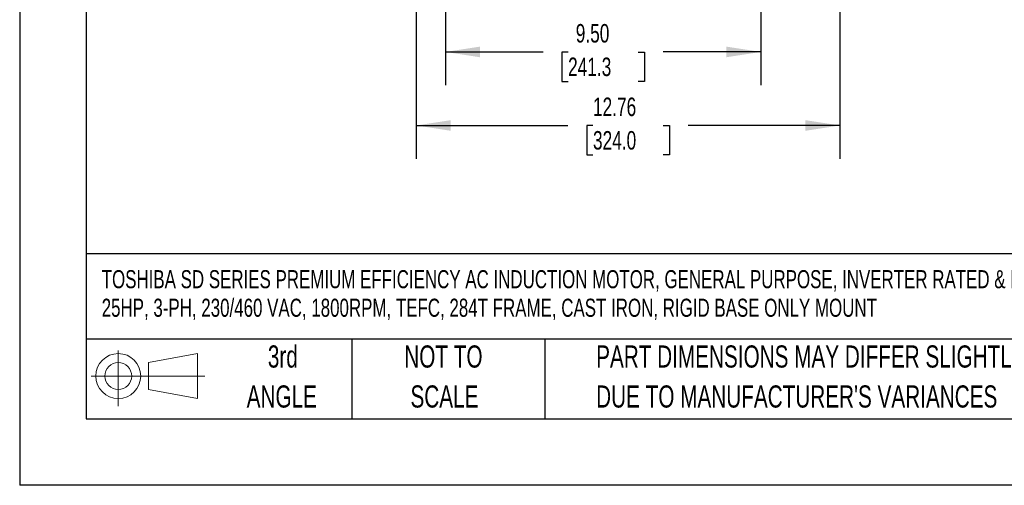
# Model space of a CAD drawing. Header units: inches. Extents: x 0 to 88, y 0 to 68.
# Tile 1 of 18: x 0 to 29.7, y 0 to 14. Entities that reach past the tile are written whole.
import ezdxf

# ---------------------------------------------------------------- set-up
doc = ezdxf.new("R2010")
doc.units = ezdxf.units.IN
doc.header["$LTSCALE"] = 8
doc.header["$MEASUREMENT"] = 0
doc.linetypes.add('CENTERX2', pattern=[0.8, 0.5, -0.1, 0.1, -0.1])
doc.layers.add('DIMENSIONS', color=140, linetype='Continuous', lineweight=25)
doc.layers.add('TEXT', color=140, linetype='Continuous', lineweight=25)
doc.layers.add('SLD-DEFPOINTS', color=7, linetype='Continuous')
doc.styles.add('SLDTEXTSTYLE0', font='TXT', dxfattribs={"width": 0.7})
doc.dimstyles.new('SLDDIMSTYLE1', dxfattribs={"dimtxt": 0.555556, "dimasz": 1.04, "dimexe": 0, "dimexo": 0.0625, "dimgap": 0.138889, "dimtad": 0, "dimtih": 1, "dimtoh": 1, "dimrnd": 1e-09, "dimzin": 4, "dimdsep": 46, "dimtxsty": 'SLDTEXTSTYLE0', "dimsah": 1, "dimcen": 0.09, "dimadec": 0, "dimazin": 1, "dimtfac": 1, "dimtofl": 0, "dimtmove": 0, "dimatfit": 3, "dimfxl": 0, "dimfrac": 2, "dimtolj": 1, "dimtzin": 12, "dimarcsym": 0})
doc.dimstyles.new('SLDDIMSTYLE2', dxfattribs={"dimtxt": 0.555556, "dimasz": 1.04, "dimexe": 0, "dimexo": 0.0625, "dimgap": 0.138889, "dimtad": 0, "dimtih": 1, "dimtoh": 1, "dimrnd": 1e-09, "dimzin": 12, "dimdsep": 46, "dimtxsty": 'SLDTEXTSTYLE0', "dimsah": 1, "dimcen": 0.09, "dimadec": 0, "dimazin": 3, "dimtfac": 1, "dimtofl": 0, "dimtmove": 0, "dimatfit": 3, "dimfxl": 0, "dimfrac": 2, "dimtolj": 1, "dimtzin": 12, "dimarcsym": 0})

# ---------------------------------------------------------------- blocks, each defined once
blk = doc.blocks.new('Block11')
at = {"color": 7, "linetype": 'Continuous', "lineweight": 18}
for p, q in [((0.815, 1.673), (0.815, 0)), ((1.726, 1.313), (3.205, 1.585)), ((3.205, 1.585), (3.205, 0.23)), ((1.726, 0.503), (1.726, 1.313)), ((0, 0.908), (3.425, 0.908)), ((1.726, 0.503), (3.205, 0.23))]:
    blk.add_line(p, q, dxfattribs=at)
for radius in [0.677, 0.405]:
    blk.add_circle((0.815, 0.908), radius, dxfattribs=at)
blk = doc.blocks.new('Block12')
at = {"layer": 'SLD-DEFPOINTS'}
blk.add_blockref('Block11', (0, 0), dxfattribs=at)
blk = doc.blocks.new('SW_NOTE_0')
at = {"layer": 'TEXT', "color": 0, "linetype": 'CENTERX2', "lineweight": 18, "char_height": 0.544, "attachment_point": 1, "style": 'SLDTEXTSTYLE0'}
for s, insert in [('TOSHIBA SD SERIES PREMIUM EFFICIENCY AC INDUCTION MOTOR, GENERAL PURPOSE, INVERTER RATED & HAZARDOUS LOC,', (0, 0.701)), ('25HP, 3-PH, 230/460 VAC, 1800RPM, TEFC, 284T FRAME, CAST IRON, RIGID BASE ONLY MOUNT', (0, -0.158))]:
    blk.add_mtext(s, dxfattribs=dict(at, insert=insert))
blk = doc.blocks.new('SW_NOTE_0_3')
at = {"layer": 'TEXT', "color": 0, "linetype": 'CENTERX2', "lineweight": 18, "char_height": 0.66667, "attachment_point": 1, "style": 'SLDTEXTSTYLE0'}
for s, insert in [('PART DIMENSIONS MAY DIFFER SLIGHTLY', (0, 0.859)), ("DUE TO MANUFACTURER'S VARIANCES", (0, -0.344))]:
    blk.add_mtext(s, dxfattribs=dict(at, insert=insert))
blk = doc.blocks.new('SW_NOTE_0_4')
at = {"layer": 'TEXT', "color": 0, "linetype": 'CENTERX2', "lineweight": 18, "char_height": 0.6667, "attachment_point": 2, "style": 'SLDTEXTSTYLE0'}
for s, insert in [('NOT TO', (1.656, 0.859)), ('SCALE', (1.687, -0.344))]:
    blk.add_mtext(s, dxfattribs=dict(at, insert=insert))
blk = doc.blocks.new('SW_NOTE_0_5')
at = {"layer": 'TEXT', "color": 0, "linetype": 'CENTERX2', "lineweight": 18, "char_height": 0.6667, "attachment_point": 2, "style": 'SLDTEXTSTYLE0'}
for s, insert in [('3rd', (0.729, 0.859)), ('ANGLE', (0.698, -0.344))]:
    blk.add_mtext(s, dxfattribs=dict(at, insert=insert))
blk = doc.blocks.new('_D_3')
at = {"layer": 'DIMENSIONS'}
for p, q in [((12.822, 15.682), (12.822, 12.038)), ((22.322, 15.663), (22.322, 15.316)), ((22.322, 14.836), (22.322, 12.038)), ((12.822, 13.038), (15.762, 13.038)), ((16.515, 13.036), (16.328, 13.036)), ((16.328, 13.036), (16.328, 12.153)), ((18.628, 13.036), (18.815, 13.036)), ((18.815, 13.036), (18.815, 12.153)), ((22.322, 13.038), (19.381, 13.038)), ((16.328, 12.153), (16.515, 12.153)), ((18.815, 12.153), (18.628, 12.153))]:
    blk.add_line(p, q, dxfattribs=at)
for points in [[(12.822, 13.038), (13.862, 12.878), (13.862, 13.198)], [(22.322, 13.038), (21.282, 13.198), (21.282, 12.878)]]:
    blk.add_solid(points, dxfattribs=at)
at = {"layer": 'DIMENSIONS', "char_height": 0.5556, "attachment_point": 1, "style": 'SLDTEXTSTYLE0'}
for s, insert in [('9.50', (16.746, 13.877)), ('241.3', (16.515, 12.869))]:
    blk.add_mtext(s, dxfattribs=dict(at, insert=insert))
blk = doc.blocks.new('_D_6')
at = {"layer": 'DIMENSIONS'}
for p, q in [((11.944, 17.682), (11.944, 16.465)), ((24.7, 17.682), (24.7, 15.316)), ((11.944, 15.985), (11.944, 9.826)), ((24.7, 14.836), (24.7, 9.826)), ((11.944, 10.826), (16.512, 10.826)), ((17.265, 10.825), (17.078, 10.825)), ((17.078, 10.825), (17.078, 9.941)), ((19.378, 10.825), (19.565, 10.825)), ((19.565, 10.825), (19.565, 9.941)), ((24.7, 10.826), (20.131, 10.826)), ((17.078, 9.941), (17.265, 9.941)), ((19.565, 9.941), (19.378, 9.941))]:
    blk.add_line(p, q, dxfattribs=at)
for points in [[(11.944, 10.826), (12.984, 10.666), (12.984, 10.986)], [(24.7, 10.826), (23.66, 10.986), (23.66, 10.666)]]:
    blk.add_solid(points, dxfattribs=at)
at = {"layer": 'DIMENSIONS', "char_height": 0.5556, "attachment_point": 1, "style": 'SLDTEXTSTYLE0'}
for s, insert in [('12.76', (17.265, 11.665)), ('324.0', (17.265, 10.657))]:
    blk.add_mtext(s, dxfattribs=dict(at, insert=insert))

msp = doc.modelspace()

# ---------------------------------------------------------------- linework, layer by layer
at = {"color": 7, "linetype": 'Continuous'}
for p in [(0.0008, 68.0008), (88.0008, 0.0008)]:
    msp.add_line(p, (0.0008, 0.0008), dxfattribs=at)
at = {"layer": 'TEXT'}
for p, q in [((2, 66), (2, 2)), ((86, 6.9689), (2, 6.9689)), ((86, 4.4), (2, 4.4)), ((10, 4.4), (10, 2)), ((15.8147, 4.4), (15.8147, 2)), ((2, 2), (86, 2))]:
    msp.add_line(p, q, dxfattribs=at)

# ---------------------------------------------------------------- block references
at = {"layer": 'SLD-DEFPOINTS'}
msp.add_blockref('Block12', (2.1537, 2.3792), dxfattribs=at)
at = {"layer": 'TEXT', "linetype": 'CENTERX2', "lineweight": 18}
for name, p in [('SW_NOTE_0', (2.4703, 5.7723)), ('SW_NOTE_0_5', (7.196, 3.3498)), ('SW_NOTE_0_4', (11.1046, 3.3498)), ('SW_NOTE_0_3', (17.3604, 3.3498))]:
    msp.add_blockref(name, p, dxfattribs=at)

# ---------------------------------------------------------------- dimensions: what is measured, and where the dimension line sits
at = {"layer": 'DIMENSIONS'}
for base, p1, p2, dimstyle, picture, middle in [((24.6995, 10.8259), (11.9436, 18.0819), (24.6995, 18.0819), 'SLDDIMSTYLE2', '_D_6', (18.3216, 10.8259)), ((12.8216, 13.0376), (22.3216, 16.0635), (12.8216, 16.0819), 'SLDDIMSTYLE1', '_D_3', (17.5716, 13.0376))]:
    dim = msp.add_linear_dim(base=base, p1=p1, p2=p2, dimstyle=dimstyle, dxfattribs=at)
    dim.commit()
    dim.dimension.update_dxf_attribs({"geometry": picture, "text_midpoint": middle, "dimtype": 160})

doc.saveas('drawing.dxf')
